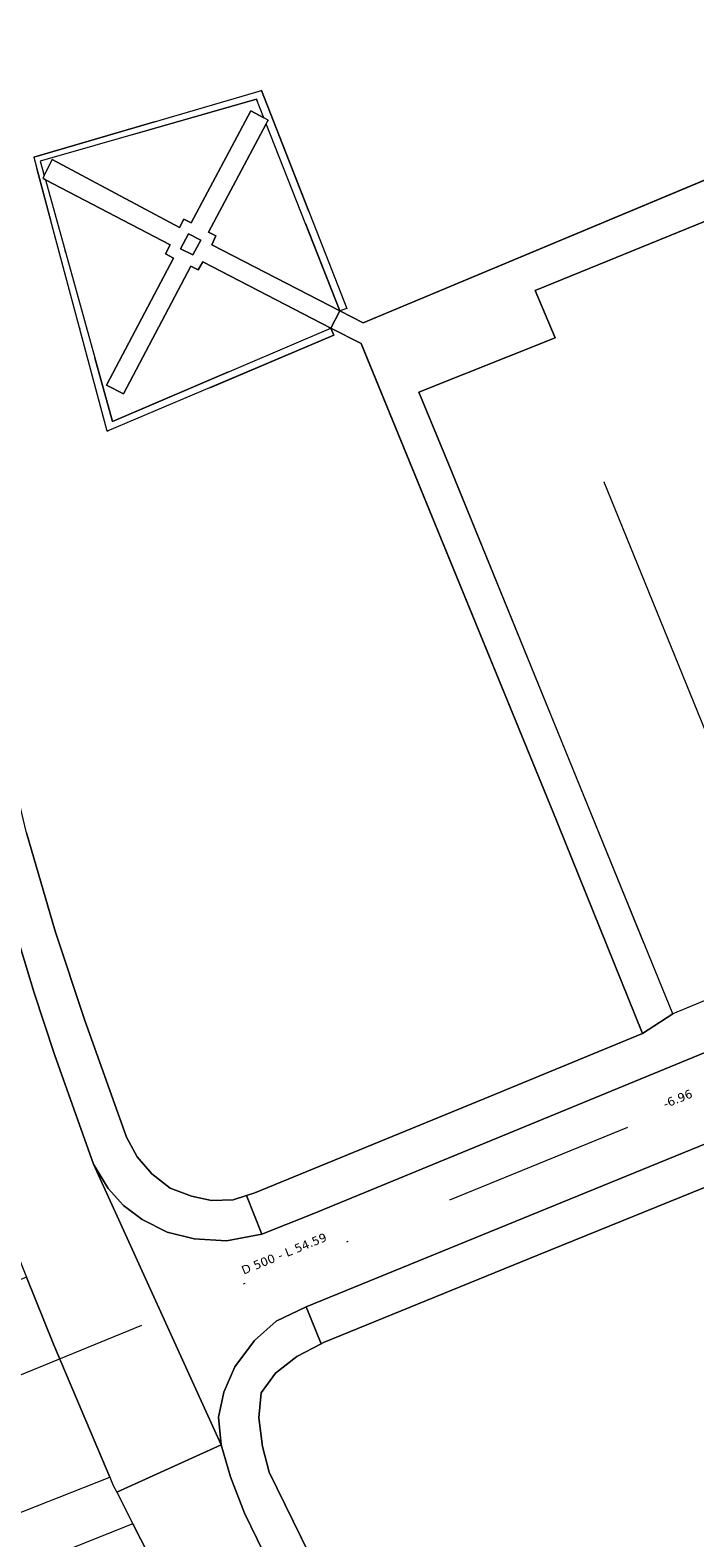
# Model space of a CAD drawing. Header units: metres. Extents: x 113074 to 114313, y 482627 to 483855.
# Tile 70 of 78: x 114061 to 114100, y 483094 to 483182. Entities that reach past the tile are written whole.
import ezdxf
from ezdxf.enums import TextEntityAlignment as Align

# ---------------------------------------------------------------- set-up
doc = ezdxf.new("R2010")
doc.units = ezdxf.units.M
doc.header["$MEASUREMENT"] = 0
doc.linetypes.add('DGN Style 2', pattern=[50.429501, 30.257701, -20.1718])
doc.linetypes.add('DGN Style 6', pattern=[30.473618, 0.016022, -6.408752, 11.215317, -6.408752, 0.016022, -6.408752])
for name, color, linetype, lineweight in [('BGT-Lijnen - BTD Groenvoorziening  bosplantsoen (v)', 94, 'Continuous', 13), ('BGT-Lijnen - BTD Groenvoorziening  gras- en kruidachtigen (v)', 94, 'Continuous', 13), ('BGT-Lijnen - BTD Groenvoorziening  heesters (v)', 94, 'Continuous', 13), ('BGT-Lijnen - BTD Groenvoorziening (v)', 94, 'Continuous', 13), ('BGT-Lijnen - OTD Half verhard  grind (v)', 7, 'Continuous', 13), ('BGT-Lijnen - WGD Rijbaan - Lokale weg (v)', 7, 'Continuous', 13), ('BGT-Lijnen - WGD Voetpad (v)', 7, 'Continuous', 13), ('BGT-Lijnen - XXX Haagvoet BTD (v)', 211, 'Continuous', 13), ('Riolering - BOBs', 7, 'Continuous', 13), ('Riolering - Gemengd riool', 7, 'Continuous', 13), ('Riolering - Leidingtekst', 7, 'Continuous', 13)]:
    doc.layers.add(name, color=color, linetype=linetype, lineweight=lineweight)
doc.styles.add('Style-Verdana', font='verdana.ttf')

msp = doc.modelspace()

# ---------------------------------------------------------------- linework, layer by layer
at = {"layer": 'BGT-Lijnen - BTD Groenvoorziening  bosplantsoen (v)', "linetype": 'DGN Style 2', "lineweight": 13, "flags": 128}
for points in [[(114062.654, 483105.397), (114061.084, 483109.3), (114031.541, 483097.189)], [(114057.162, 483094.16), (114065.937, 483097.634), (114062.654, 483105.397)], [(114071.336, 483086.987), (114067.288, 483094.907), (114058.329, 483091.341)]]:
    msp.add_lwpolyline(points, dxfattribs=at)
at = {"layer": 'BGT-Lijnen - BTD Groenvoorziening  gras- en kruidachtigen (v)', "linetype": 'DGN Style 2', "lineweight": 13, "flags": 128}
for points in [[(114080.75, 483165.032), (114124.377, 483183.26)], [(114061.496, 483174.703), (114074.799, 483178.591), (114079.782, 483165.864)], [(114079.027, 483164.307), (114065.786, 483158.705), (114061.496, 483174.703)], [(114079.782, 483165.864), (114079.381, 483165.725), (114080.75, 483165.032)], [(114080.625, 483163.815), (114078.856, 483164.714), (114079.027, 483164.307)], [(114092.119, 483135.77), (114091.824, 483136.5), (114080.625, 483163.815)], [(114087.843, 483119.744), (114097.058, 483123.529), (114092.119, 483135.77)], [(114061.077, 483135.258), (114062.759, 483129.512), (114064.469, 483124.354)], [(114064.469, 483124.354), (114066.926, 483117.472), (114067.549, 483116.33)], [(114073.935, 483114.075), (114074.408, 483114.225), (114087.843, 483119.744)], [(114067.549, 483116.33), (114068.392, 483115.349), (114069.474, 483114.513)], [(114069.474, 483114.513), (114070.708, 483114.043), (114071.875, 483113.779)], [(114100.677, 483114.547), (114090.988, 483110.602), (114078.432, 483105.49)], [(114071.875, 483113.779), (114073.141, 483113.822), (114073.935, 483114.075)], [(114078.432, 483105.49), (114078.285, 483105.414), (114076.863, 483104.675)], [(114076.863, 483104.675), (114075.624, 483103.706), (114074.791, 483102.549)], [(114074.791, 483102.549), (114074.655, 483101.085), (114074.87, 483099.411)], [(114074.87, 483099.411), (114075.246, 483097.916), (114080.354, 483087.512)]]:
    msp.add_lwpolyline(points, dxfattribs=at)
at = {"layer": 'BGT-Lijnen - BTD Groenvoorziening  heesters (v)', "linetype": 'DGN Style 2', "lineweight": 13, "flags": 128}
for points in [[(114101.195, 483171.155), (114090.787, 483166.917), (114091.963, 483164.155)], [(114106.209, 483127.741), (114094.81, 483155.719), (114118.343, 483165.542)], [(114091.963, 483164.155), (114084, 483160.983), (114085.719, 483156.802)], [(114085.719, 483156.802), (114098.819, 483124.675), (114106.209, 483127.741)]]:
    msp.add_lwpolyline(points, dxfattribs=at)
at = {"layer": 'BGT-Lijnen - BTD Groenvoorziening (v)', "linetype": 'DGN Style 2', "lineweight": 13, "flags": 128}
for points in [[(114074.51, 483178.092), (114061.876, 483174.471), (114062.111, 483173.627)], [(114074.189, 483177.413), (114074.942, 483177.003), (114074.51, 483178.092)], [(114070.704, 483170.87), (114074.189, 483177.413)], [(114075.08, 483176.656), (114071.716, 483170.32), (114072.136, 483170.101)], [(114079.381, 483165.725), (114075.08, 483176.656)], [(114062.111, 483173.627), (114062.571, 483174.556), (114070.012, 483170.598)], [(114062.178, 483173.386), (114066.105, 483159.27), (114078.856, 483164.714)], [(114069.478, 483169.584), (114062.178, 483173.386)], [(114070.012, 483170.598), (114070.264, 483171.083), (114070.704, 483170.87)], [(114071.256, 483169.846), (114070.531, 483170.231), (114070.08, 483169.346)], [(114072.136, 483170.101), (114071.894, 483169.585), (114079.381, 483165.725)], [(114069.668, 483168.813), (114069.2, 483169.057), (114069.478, 483169.584)], [(114070.08, 483169.346), (114070.787, 483169.002), (114071.256, 483169.846)], [(114066.741, 483160.881), (114065.754, 483161.388), (114069.668, 483168.813)], [(114071.106, 483168.122), (114070.668, 483168.329), (114066.741, 483160.881)], [(114078.856, 483164.714), (114071.37, 483168.593), (114071.106, 483168.122)]]:
    msp.add_lwpolyline(points, dxfattribs=at)
at = {"layer": 'BGT-Lijnen - OTD Half verhard  grind (v)', "linetype": 'Continuous', "lineweight": 13, "flags": 128}
for points in [[(114074.942, 483177.003), (114074.189, 483177.413), (114070.704, 483170.87)], [(114075.08, 483176.656), (114075.192, 483176.867), (114074.942, 483177.003)], [(114072.136, 483170.101), (114071.716, 483170.32), (114075.08, 483176.656)], [(114070.012, 483170.598), (114062.571, 483174.556), (114062.111, 483173.627)], [(114062.111, 483173.627), (114062.03, 483173.463), (114062.178, 483173.386)], [(114062.178, 483173.386), (114069.478, 483169.584), (114069.2, 483169.057)], [(114070.704, 483170.87), (114070.264, 483171.083), (114070.012, 483170.598)], [(114070.08, 483169.346), (114070.531, 483170.231), (114071.256, 483169.846)], [(114079.381, 483165.725), (114071.894, 483169.585), (114072.136, 483170.101)], [(114069.2, 483169.057), (114069.668, 483168.813), (114065.754, 483161.388)], [(114071.256, 483169.846), (114070.787, 483169.002), (114070.08, 483169.346)], [(114065.754, 483161.388), (114066.741, 483160.881), (114070.668, 483168.329)], [(114070.668, 483168.329), (114071.106, 483168.122), (114071.37, 483168.593)], [(114071.37, 483168.593), (114078.856, 483164.714), (114079.381, 483165.725)]]:
    msp.add_lwpolyline(points, dxfattribs=at)
at = {"layer": 'BGT-Lijnen - WGD Rijbaan - Lokale weg (v)', "linetype": 'Continuous', "lineweight": 13, "flags": 128}
for points in [[(114161.234, 483147.266), (114127.29, 483133.356), (114077.762, 483112.988)], [(114062.715, 483122.299), (114061.516, 483125.912), (114058.114, 483137.076)], [(114072.442, 483099.519), (114064.997, 483115.901), (114062.715, 483122.299)], [(114075.665, 483106.735), (114077.403, 483107.577), (114107.346, 483119.794)], [(114066.743, 483113.489), (114065.842, 483114.486), (114064.997, 483115.901)], [(114064.997, 483115.901), (114072.442, 483099.519), (114072.287, 483101.139)], [(114069.298, 483111.93), (114067.842, 483112.672), (114066.743, 483113.489)], [(114077.762, 483112.988), (114074.829, 483111.823), (114072.767, 483111.419)], [(114072.767, 483111.419), (114070.868, 483111.553), (114069.298, 483111.93)], [(114060.392, 483111.02), (114061.084, 483109.3), (114062.654, 483105.397)], [(114073.241, 483104.062), (114074.395, 483105.614), (114075.665, 483106.735)], [(114062.654, 483105.397), (114065.937, 483097.634), (114066.143, 483097.147)], [(114072.287, 483101.139), (114072.594, 483102.592), (114073.241, 483104.062)], [(114066.143, 483097.147), (114066.346, 483096.749), (114072.442, 483099.519)], [(114072.442, 483099.519), (114066.346, 483096.749), (114067.288, 483094.907)], [(114073.811, 483095.536), (114072.988, 483097.653), (114072.442, 483099.519)], [(114086.154, 483072.259), (114078.209, 483086.498), (114073.811, 483095.536)], [(114067.288, 483094.907), (114071.336, 483086.987), (114074.821, 483080.333)]]:
    msp.add_lwpolyline(points, dxfattribs=at)
at = {"layer": 'BGT-Lijnen - WGD Voetpad (v)', "linetype": 'Continuous', "lineweight": 13, "flags": 128}
for points in [[(114124.377, 483183.26), (114080.75, 483165.032)], [(114091.963, 483164.155), (114090.787, 483166.917), (114101.195, 483171.155)], [(114080.75, 483165.032), (114079.381, 483165.725), (114078.856, 483164.714)], [(114078.856, 483164.714), (114080.625, 483163.815), (114091.824, 483136.5)], [(114085.719, 483156.802), (114084, 483160.983), (114091.963, 483164.155)], [(114097.058, 483123.529), (114098.819, 483124.675), (114085.719, 483156.802)], [(114062.759, 483129.512), (114061.077, 483135.258), (114059.672, 483141.15)], [(114058.114, 483137.076), (114061.516, 483125.912), (114062.715, 483122.299)], [(114091.824, 483136.5), (114092.119, 483135.77), (114097.058, 483123.529)], [(114074.829, 483111.823), (114077.762, 483112.988), (114127.29, 483133.356)], [(114066.926, 483117.472), (114064.469, 483124.354), (114062.759, 483129.512)], [(114131.461, 483129.719), (114107.346, 483119.794), (114077.403, 483107.577)], [(114106.209, 483127.741), (114098.819, 483124.675), (114097.058, 483123.529)], [(114097.058, 483123.529), (114087.843, 483119.744), (114074.408, 483114.225)], [(114062.715, 483122.299), (114064.997, 483115.901), (114065.842, 483114.486)], [(114068.392, 483115.349), (114067.549, 483116.33), (114066.926, 483117.472)], [(114070.708, 483114.043), (114069.474, 483114.513), (114068.392, 483115.349)], [(114065.842, 483114.486), (114066.743, 483113.489), (114067.842, 483112.672)], [(114078.432, 483105.49), (114090.988, 483110.602), (114100.677, 483114.547)], [(114073.141, 483113.822), (114071.875, 483113.779), (114070.708, 483114.043)], [(114074.829, 483111.823), (114073.935, 483114.075), (114073.141, 483113.822)], [(114074.408, 483114.225), (114073.935, 483114.075), (114074.829, 483111.823)], [(114067.842, 483112.672), (114069.298, 483111.93), (114070.868, 483111.553)], [(114070.868, 483111.553), (114072.767, 483111.419), (114074.829, 483111.823)], [(114078.285, 483105.414), (114077.403, 483107.577), (114075.665, 483106.735)], [(114077.403, 483107.577), (114078.285, 483105.414), (114078.432, 483105.49)], [(114075.665, 483106.735), (114074.395, 483105.614), (114073.241, 483104.062)], [(114075.624, 483103.706), (114076.863, 483104.675), (114078.285, 483105.414)], [(114073.241, 483104.062), (114072.594, 483102.592), (114072.287, 483101.139)], [(114074.655, 483101.085), (114074.791, 483102.549), (114075.624, 483103.706)], [(114072.287, 483101.139), (114072.442, 483099.519), (114072.988, 483097.653)], [(114075.246, 483097.916), (114074.87, 483099.411), (114074.655, 483101.085)], [(114083.994, 483080.821), (114080.354, 483087.512), (114075.246, 483097.916)], [(114072.988, 483097.653), (114073.811, 483095.536), (114078.209, 483086.498)]]:
    msp.add_lwpolyline(points, dxfattribs=at)
at = {"layer": 'BGT-Lijnen - XXX Haagvoet BTD (v)', "linetype": 'DGN Style 6', "lineweight": 13, "flags": 128}
for points in [[(114074.799, 483178.591), (114061.496, 483174.703), (114065.786, 483158.705)], [(114062.111, 483173.627), (114061.876, 483174.471), (114074.51, 483178.092)], [(114074.51, 483178.092), (114074.942, 483177.003), (114075.192, 483176.867)], [(114079.381, 483165.725), (114079.782, 483165.864), (114074.799, 483178.591)], [(114075.192, 483176.867), (114075.08, 483176.656), (114079.381, 483165.725)], [(114062.178, 483173.386), (114062.03, 483173.463), (114062.111, 483173.627)], [(114078.856, 483164.714), (114066.105, 483159.27), (114062.178, 483173.386)], [(114065.786, 483158.705), (114079.027, 483164.307), (114078.856, 483164.714)]]:
    msp.add_lwpolyline(points, dxfattribs=at)
at = {"layer": 'Riolering - Gemengd riool', "color": 94, "linetype": 'DGN Style 6', "lineweight": 13, "flags": 128}
msp.add_lwpolyline([(114102.2, 483120.5), (114051.65, 483099.9)], dxfattribs=at)

# ---------------------------------------------------------------- texts
at = {"layer": 'Riolering - BOBs', "color": 7, "linetype": 'Continuous', "lineweight": 13, "style": 'Style-Verdana'}
msp.add_text('-6.96', height=0.5, rotation=22.17912, dxfattribs=at).set_placement((114099.209, 483119.497), align=Align.CENTER)
at = {"layer": 'Riolering - Leidingtekst', "color": 7, "linetype": 'Continuous', "lineweight": 13, "style": 'Style-Verdana'}
msp.add_text('D 500 - L 54.59', height=0.5, rotation=22.17175, dxfattribs=at).set_placement((114076.215, 483110.451), align=Align.CENTER)

doc.saveas('drawing.dxf')
